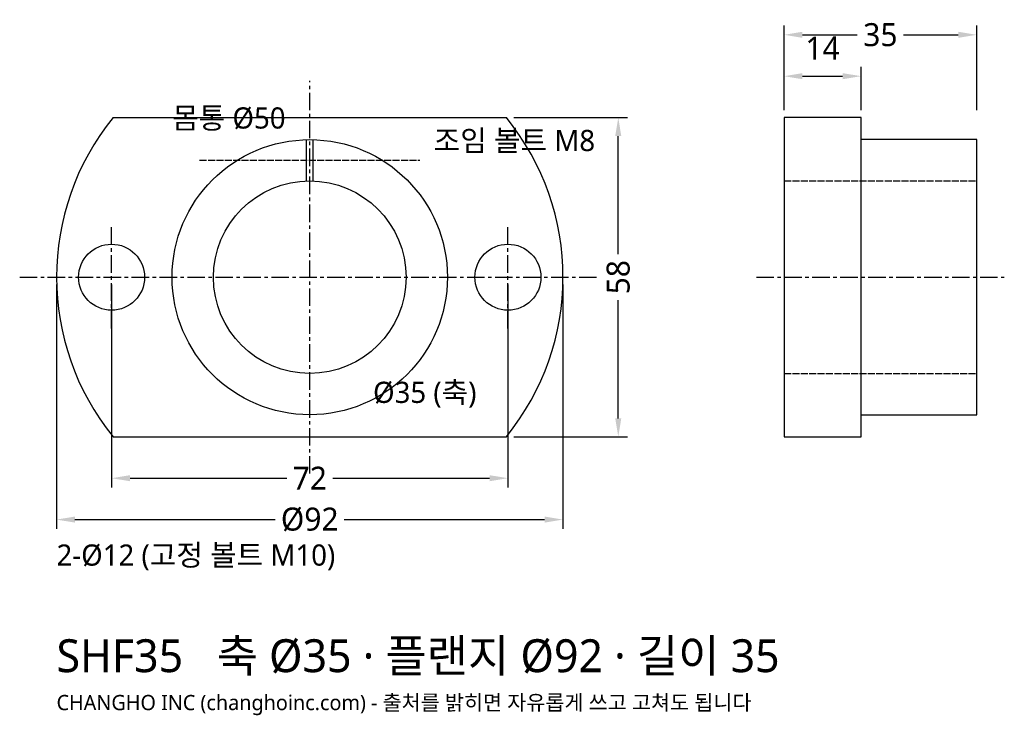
# Model space of a CAD drawing. Header units: millimetres. Extents: x -53 to 126, y -80 to 47.
import ezdxf

# ---------------------------------------------------------------- set-up
doc = ezdxf.new("R2010")
doc.units = ezdxf.units.MM
doc.linetypes.add('CENTER', pattern=[5.08, 3.175, -0.635, 0.635, -0.635])
doc.linetypes.add('DASHED', pattern=[1.524, 1.27, -0.254])
for name, color, linetype in [('문자', 7, 'CONTINUOUS'), ('숨은선', 3, 'DASHED'), ('외형선', 7, 'CONTINUOUS'), ('중심선', 1, 'CENTER'), ('치수', 4, 'CONTINUOUS')]:
    doc.layers.add(name, color=color, linetype=linetype)
doc.styles.add('CH_KOR', font='malgun.ttf')
doc.dimstyles.new('CH_DIM', dxfattribs={"dimtxt": 2.5, "dimasz": 2, "dimexe": 1, "dimexo": 0.8, "dimgap": 0.8, "dimtad": 1, "dimdec": 1, "dimdsep": 46, "dimtxsty": 'CH_KOR', "dimcen": 2.5, "dimclrd": 4, "dimclre": 4, "dimclrt": 4, "dimazin": 3, "dimtfac": 1, "dimtmove": 0, "dimatfit": 3})

# ---------------------------------------------------------------- blocks, each defined once
blk = doc.blocks.new('_CLOSEDFILLED')
at = {"color": 0, "linetype": 'BYBLOCK'}
blk.add_solid([(-1, 0.164), (0, 0), (-1, -0.164)], dxfattribs=at)
blk = doc.blocks.new('*D1')
at = {"color": 4}
for p, q in [((-46, -1.34), (-46, -45.73)), ((46, -1.34), (46, -45.73)), ((-42.65, -44.05), (-6.27, -44.05)), ((6.27, -44.05), (42.65, -44.05))]:
    blk.add_line(p, q, dxfattribs=at)
at = {"layer": 'Defpoints'}
for p in [(-46, 0), (46, 0), (-46, -44.05)]:
    blk.add_point(p, dxfattribs=at)
at = {"layer": '치수', "color": 4, "xscale": 3.3454545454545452, "yscale": 3.3454545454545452, "rotation": 180}
blk.add_blockref('_CLOSEDFILLED', (-46, -44.05), dxfattribs=at)
at = {"layer": '치수', "color": 4, "xscale": 3.3454545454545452, "yscale": 3.3454545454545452}
blk.add_blockref('_CLOSEDFILLED', (46, -44.05), dxfattribs=at)
at = {"layer": '치수', "color": 4, "insert": (0, -44.05), "char_height": 4.182, "attachment_point": 5, "style": 'CH_KOR'}
blk.add_mtext('Ø92', dxfattribs=at)
blk = doc.blocks.new('*D2')
at = {"color": 4}
for p, q in [((-36, -1.34), (-36, -38.2)), ((36, -1.34), (36, -38.2)), ((-32.65, -36.53), (-4.18, -36.53)), ((4.18, -36.53), (32.65, -36.53))]:
    blk.add_line(p, q, dxfattribs=at)
at = {"layer": 'Defpoints'}
for p in [(-36, 0), (36, 0), (-36, -36.53)]:
    blk.add_point(p, dxfattribs=at)
at = {"layer": '치수', "color": 4, "xscale": 3.3454545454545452, "yscale": 3.3454545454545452, "rotation": 180}
blk.add_blockref('_CLOSEDFILLED', (-36, -36.53), dxfattribs=at)
at = {"layer": '치수', "color": 4, "xscale": 3.3454545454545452, "yscale": 3.3454545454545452}
blk.add_blockref('_CLOSEDFILLED', (36, -36.53), dxfattribs=at)
at = {"layer": '치수', "color": 4, "insert": (0, -36.53), "char_height": 4.182, "attachment_point": 5, "style": 'CH_KOR'}
blk.add_mtext('72', dxfattribs=at)
blk = doc.blocks.new('*D3')
at = {"color": 4}
for p, q in [((37.05, 29), (57.71, 29)), ((56.04, 4.18), (56.04, 25.65)), ((56.04, -25.65), (56.04, -4.18)), ((37.05, -29), (57.71, -29))]:
    blk.add_line(p, q, dxfattribs=at)
at = {"layer": 'Defpoints'}
for p in [(35.71, 29), (35.71, -29), (56.04, -29)]:
    blk.add_point(p, dxfattribs=at)
at = {"layer": '치수', "color": 4, "xscale": 3.3454545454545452, "yscale": 3.3454545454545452}
for p, rotation in [((56.04, 29), 90), ((56.04, -29), 270)]:
    blk.add_blockref('_CLOSEDFILLED', p, dxfattribs=dict(at, rotation=rotation))
at = {"layer": '치수', "color": 4, "insert": (56.04, 0), "char_height": 4.182, "attachment_point": 5, "rotation": 90, "style": 'CH_KOR'}
blk.add_mtext('58', dxfattribs=at)
blk = doc.blocks.new('*D4')
at = {"color": 4}
for p, q in [((86.15, 30.34), (86.15, 45.73)), ((121.15, 30.34), (121.15, 45.73)), ((89.49, 44.05), (99.46, 44.05)), ((107.83, 44.05), (117.8, 44.05))]:
    blk.add_line(p, q, dxfattribs=at)
at = {"layer": 'Defpoints'}
for p in [(86.15, 44.05), (86.15, 29), (121.15, 29)]:
    blk.add_point(p, dxfattribs=at)
at = {"layer": '치수', "color": 4, "xscale": 3.3454545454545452, "yscale": 3.3454545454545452, "rotation": 180}
blk.add_blockref('_CLOSEDFILLED', (86.15, 44.05), dxfattribs=at)
at = {"layer": '치수', "color": 4, "xscale": 3.3454545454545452, "yscale": 3.3454545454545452}
blk.add_blockref('_CLOSEDFILLED', (121.15, 44.05), dxfattribs=at)
at = {"layer": '치수', "color": 4, "insert": (103.65, 44.05), "char_height": 4.182, "attachment_point": 5, "style": 'CH_KOR'}
blk.add_mtext('35', dxfattribs=at)
blk = doc.blocks.new('*D5')
at = {"color": 4}
for p, q in [((86.15, 30.34), (86.15, 38.2)), ((100.15, 30.34), (100.15, 38.2)), ((89.49, 36.53), (96.8, 36.53))]:
    blk.add_line(p, q, dxfattribs=at)
at = {"layer": 'Defpoints'}
for p in [(86.15, 36.53), (86.15, 29), (100.15, 29)]:
    blk.add_point(p, dxfattribs=at)
at = {"layer": '치수', "color": 4, "xscale": 3.3454545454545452, "yscale": 3.3454545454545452, "rotation": 180}
blk.add_blockref('_CLOSEDFILLED', (86.15, 36.53), dxfattribs=at)
at = {"layer": '치수', "color": 4, "xscale": 3.3454545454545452, "yscale": 3.3454545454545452}
blk.add_blockref('_CLOSEDFILLED', (100.15, 36.53), dxfattribs=at)
at = {"layer": '치수', "color": 4, "insert": (93.15, 41.63), "char_height": 4.182, "attachment_point": 5, "style": 'CH_KOR'}
blk.add_mtext('14', dxfattribs=at)

msp = doc.modelspace()

# ---------------------------------------------------------------- linework, layer by layer
at = {"layer": '숨은선'}
for p, q in [((-20, 21.25), (20, 21.25)), ((86.15, 17.5), (121.15, 17.5)), ((86.15, -17.5), (121.15, -17.5))]:
    msp.add_line(p, q, dxfattribs=at)
at = {"layer": '외형선'}
for p, q in [((-35.71, 29), (35.71, 29)), ((-0.6, 17.5), (-0.6, 25)), ((0.6, 17.5), (0.6, 25)), ((-35.71, -29), (35.71, -29))]:
    msp.add_line(p, q, dxfattribs=at)
msp.add_lwpolyline([(86.15, -29), (100.15, -29), (100.15, 29), (86.15, 29)], close=True, dxfattribs=at)
msp.add_lwpolyline([(100.15, -25), (121.15, -25), (121.15, 25), (100.15, 25)], dxfattribs=at)
for centre, radius in [((0, 0), 25), ((0, 0), 17.5), ((-36, 0), 6), ((36, 0), 6)]:
    msp.add_circle(centre, radius, dxfattribs=at)
for start, end in [(140.9178, 219.0822), (-39.0822, 39.0822)]:
    msp.add_arc((0, 0), 46, start, end, dxfattribs=at)
at = {"layer": '중심선'}
for p, q in [((0, -35.69), (0, 35.69)), ((-36, -9.35), (-36, 9.35)), ((36, -9.35), (36, 9.35)), ((-52.69, 0), (52.69, 0)), ((81.13, 0), (126.16, 0))]:
    msp.add_line(p, q, dxfattribs=at)

# ---------------------------------------------------------------- texts
at = {"layer": '문자', "style": 'CH_KOR'}
for s, height, p in [('몸통 Ø50', 3.847, (-25, 27.01)), ('조임 볼트 M8', 3.847, (22.51, 22.92)), ('Ø35 (축)', 3.847, (11.5, -22.85)), ('2-Ø12 (고정 볼트 M10)', 3.8473, (-46, -52.42)), ('SHF35   축 Ø35 · 플랜지 Ø92 · 길이 35', 5.98, (-46, -71.78)), ('CHANGHO INC (changhoinc.com) - 출처를 밝히면 자유롭게 쓰고 고쳐도 됩니다', 2.76, (-46, -78.68))]:
    msp.add_text(s, height=height, dxfattribs=at).set_placement(p)

# ---------------------------------------------------------------- dimensions: what is measured, and where the dimension line sits
at = {"layer": '치수'}
for base, p1, p2, picture, middle in [((86.15, 44.05), (86.15, 29), (121.15, 29), '*D4', (103.65, 44.05)), ((86.15, 36.53), (86.15, 29), (100.15, 29), '*D5', (93.15, 41.63)), ((-36, -36.53), (-36, 0), (36, 0), '*D2', (0, -36.53))]:
    dim = msp.add_linear_dim(base=base, p1=p1, p2=p2, dimstyle='CH_DIM', override={"dimscale": 1.672727}, dxfattribs=at)
    dim.commit()
    dim.dimension.update_dxf_attribs({"geometry": picture, "text_midpoint": middle})
dim = msp.add_linear_dim(base=(56.04, -29), p1=(35.71, -29), p2=(35.71, 29), angle=90, dimstyle='CH_DIM', override={"dimscale": 1.672727}, dxfattribs=at)
dim.commit()
dim.dimension.update_dxf_attribs({"geometry": '*D3', "text_midpoint": (56.04, 0)})
dim = msp.add_linear_dim(base=(-46, -44.05), p1=(-46, 0), p2=(46, 0), text='Ø92', dimstyle='CH_DIM', override={"dimscale": 1.672727}, dxfattribs=at)
dim.commit()
dim.dimension.update_dxf_attribs({"geometry": '*D1', "text_midpoint": (0, -44.05)})

doc.saveas('drawing.dxf')
